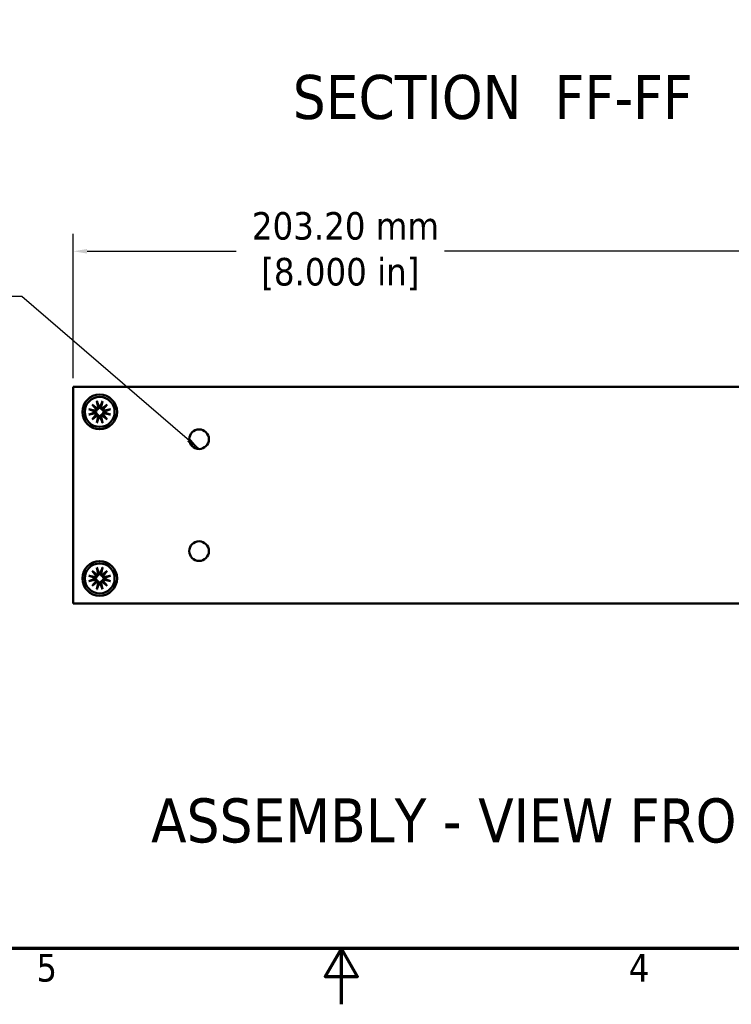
# Model space of a CAD drawing. Header units: millimetres. Extents: x 3 to 957, y 17 to 604.
# Tile 6 of 12: x 415 to 559, y 17 to 216. Entities that reach past the tile are written whole.
import ezdxf

# ---------------------------------------------------------------- set-up
doc = ezdxf.new("R2010")
doc.units = ezdxf.units.MM
doc.header["$LTSCALE"] = 1.111111
for name, color, linetype, lineweight in [('Border (ANSI)', 7, 'Continuous', 70), ('Dimension (ANSI)', 7, 'Continuous', 25), ('Symbol (ANSI)', 7, 'Continuous', 25), ('Visible (ANSI)', 7, 'Continuous', 50)]:
    doc.layers.add(name, color=color, linetype=linetype, lineweight=lineweight)
doc.styles.add('Label Text (ANSI)', font='tahoma.ttf')
doc.styles.add('Note Text (ANSI)', font='tahoma.ttf')
doc.dimstyles.new('Default - mm (ANSI)', dxfattribs={"dimscale": 1.111111, "dimtxt": 5, "dimasz": 2.5, "dimexe": 3.175, "dimexo": 1.6002, "dimgap": 0.8, "dimtad": 0, "dimtih": 1, "dimtoh": 1, "dimrnd": 1e-08, "dimzin": 0, "dimdsep": 46, "dimtxsty": 'Note Text (ANSI)', "dimcen": 0.09, "dimdle": 10, "dimclrd": 256, "dimclre": 256, "dimclrt": 256, "dimadec": 1, "dimazin": 0, "dimtfac": 0.6096, "dimtofl": 0, "dimtmove": 0, "dimatfit": 3, "dimfxl": 1, "dimtolj": 1, "dimtzin": 0, "dimlwd": -1, "dimlwe": -1, "dimarcsym": 0})
doc.dimstyles.new('Default - mm (ANSI)$7', dxfattribs={"dimscale": 1.111111, "dimtxt": 5, "dimasz": 2.5, "dimexe": 3.175, "dimexo": 1.6002, "dimgap": 0.8, "dimtad": 0, "dimtih": 1, "dimtoh": 1, "dimrnd": 1e-08, "dimzin": 0, "dimdsep": 46, "dimtxsty": 'Note Text (ANSI)', "dimcen": 0.09, "dimdle": 10, "dimclrd": 256, "dimclre": 256, "dimclrt": 256, "dimadec": 1, "dimazin": 0, "dimtfac": 0.6096, "dimtofl": 0, "dimtmove": 0, "dimatfit": 3, "dimfxl": 1, "dimtolj": 1, "dimtzin": 0, "dimlwd": -1, "dimlwe": -1, "dimarcsym": 0})

# ---------------------------------------------------------------- blocks, each defined once
blk = doc.blocks.new('Borders Default Border')
at = {"layer": 'Border (ANSI)', "flags": 128}
for points in [[(12.7, 25.4), (12.7, 533.4), (850.9, 533.4), (850.9, 25.4), (12.7, 25.4)], [(431.8, 15.24), (431.8, 25.4), (428.87, 20.32), (434.73, 20.32), (431.8, 25.4)]]:
    blk.add_lwpolyline(points, dxfattribs=at)
at = {"layer": 'Border (ANSI)', "char_height": 5, "attachment_point": 7, "style": 'Note Text (ANSI)'}
for s, insert in [('5', (376.36, 19.28)), ('4', (484.03, 19.38))]:
    blk.add_mtext(s, dxfattribs=dict(at, insert=insert))
blk = doc.blocks.new('*D13')
at = {"layer": 'Defpoints', "color": 0, "transparency": 16777216}
for p in [(628.83, 168.95), (425.63, 141.56), (628.83, 141.56)]:
    blk.add_point(p, dxfattribs=at)
at = {"layer": 'Dimension (ANSI)', "transparency": 16777216}
for p, q in [((425.63, 143.33), (425.63, 172.47)), ((628.83, 143.33), (628.83, 172.47)), ((428.41, 168.95), (458.51, 168.95)), ((626.05, 168.95), (500.59, 168.95))]:
    blk.add_line(p, q, dxfattribs=at)
for points in [[(428.41, 169.41), (428.41, 168.48), (425.63, 168.95)], [(626.05, 169.41), (626.05, 168.48), (628.83, 168.95)]]:
    blk.add_solid(points, dxfattribs=at)
at = {"layer": 'Dimension (ANSI)', "transparency": 16777216, "insert": (479.55, 168.95), "char_height": 5.5556, "attachment_point": 5, "style": 'Note Text (ANSI)'}
blk.add_mtext('\\A1; 203.20 mm\\P[8.000 in]', dxfattribs=at)

msp = doc.modelspace()

# ---------------------------------------------------------------- linework, layer by layer
at = {"layer": 'Visible (ANSI)'}
for p, q in [((628.829, 141.557), (425.629, 141.557)), ((425.629, 141.557), (425.629, 97.869)), ((429.454, 138.023), (430.434, 137.212)), ((429.454, 138.023), (430.257, 137.22)), ((430.265, 137.043), (429.454, 138.023)), ((430.417, 138.71), (430.651, 137.535)), ((431.509, 138.71), (431.274, 137.535)), ((431.491, 137.212), (432.471, 138.023)), ((432.471, 138.023), (431.66, 137.043)), ((432.471, 138.023), (431.668, 137.22)), ((428.767, 137.061), (429.942, 136.826)), ((428.767, 135.969), (429.942, 136.203)), ((429.454, 135.006), (430.265, 135.986)), ((430.434, 135.817), (429.454, 135.006)), ((429.454, 135.006), (430.257, 135.809)), ((430.417, 134.319), (430.651, 135.494)), ((431.509, 134.319), (431.274, 135.494)), ((432.471, 135.006), (431.491, 135.817)), ((431.66, 135.986), (432.471, 135.006)), ((432.471, 135.006), (431.668, 135.809)), ((433.158, 137.061), (431.983, 136.826)), ((433.158, 135.969), (431.983, 136.203)), ((428.767, 103.457), (429.942, 103.222)), ((429.454, 104.419), (430.434, 103.608)), ((429.454, 104.419), (430.257, 103.616)), ((430.265, 103.439), (429.454, 104.419)), ((430.417, 105.106), (430.651, 103.931)), ((431.509, 105.106), (431.274, 103.931)), ((431.491, 103.608), (432.471, 104.419)), ((432.471, 104.419), (431.66, 103.439)), ((432.471, 104.419), (431.668, 103.616)), ((433.158, 103.457), (431.983, 103.222)), ((428.767, 102.365), (429.942, 102.599)), ((429.454, 101.402), (430.265, 102.382)), ((430.434, 102.213), (429.454, 101.402)), ((429.454, 101.402), (430.257, 102.205)), ((430.417, 100.715), (430.651, 101.89)), ((431.509, 100.715), (431.274, 101.89)), ((432.471, 101.402), (431.491, 102.213)), ((431.66, 102.382), (432.471, 101.402)), ((432.471, 101.402), (431.668, 102.205)), ((433.158, 102.365), (431.983, 102.599)), ((628.829, 97.869), (425.629, 97.869))]:
    msp.add_line(p, q, dxfattribs=at)
for centre, radius in [((430.963, 136.515), 3.5), ((430.963, 136.515), 3.023), ((451.029, 131.013), 1.981), ((451.029, 108.413), 1.981), ((430.963, 102.911), 3.5), ((430.963, 102.911), 3.023)]:
    msp.add_circle(centre, radius, dxfattribs=at)
for centre, radius, start, end in [((430.383, 137.481), 0.274, 280.72374, 11.30025), ((430.963, 136.515), 1.214, 81.34792, 98.65208), ((431.542, 137.481), 0.274, 168.69975, 259.27626), ((430.963, 136.515), 1.214, 171.34792, 188.65208), ((429.996, 137.094), 0.274, 258.69975, 349.27626), ((429.996, 135.935), 0.274, 10.72374, 101.30025), ((430.383, 135.548), 0.274, 348.69975, 79.27626), ((430.963, 136.515), 1.214, 261.34792, 278.65208), ((431.542, 135.548), 0.274, 100.72374, 191.30025), ((431.929, 137.094), 0.274, 190.72374, 281.30025), ((431.929, 135.935), 0.274, 78.69975, 169.27626), ((430.963, 136.515), 1.214, 351.34792, 8.65208), ((429.996, 103.49), 0.274, 258.69975, 349.27626), ((430.383, 103.877), 0.274, 280.72374, 11.30025), ((430.963, 102.911), 1.214, 81.34792, 98.65208), ((431.542, 103.877), 0.274, 168.69975, 259.27626), ((431.929, 103.49), 0.274, 190.72374, 281.30025), ((430.963, 102.911), 1.214, 171.34792, 188.65208), ((429.996, 102.331), 0.274, 10.72374, 101.30025), ((430.383, 101.944), 0.274, 348.69975, 79.27626), ((430.963, 102.911), 1.214, 261.34792, 278.65208), ((431.542, 101.944), 0.274, 100.72374, 191.30025), ((431.929, 102.331), 0.274, 78.69975, 169.27626), ((430.963, 102.911), 1.214, 351.34792, 8.65208)]:
    msp.add_arc(centre, radius, start, end, dxfattribs=at)
for centre, major_axis, start_param, end_param in [((430.359, 137.452), (0.161, 0.195), 3.4224346, 4.1431636), ((430.025, 137.119), (0.195, 0.161), 5.2816144, 6.0023434), ((431.567, 137.452), (0.161, -0.195), 5.2816144, 6.0023434), ((431.9, 137.119), (0.195, -0.161), 3.4224346, 4.1431636), ((430.025, 135.911), (-0.195, 0.161), 3.4224346, 4.1431636), ((430.359, 135.577), (-0.161, 0.195), 5.2816144, 6.0023434), ((431.567, 135.577), (-0.161, -0.195), 3.4224346, 4.1431636), ((431.9, 135.911), (-0.195, -0.161), 5.2816144, 6.0023434), ((430.359, 103.848), (0.161, 0.195), 3.4224346, 4.1431636), ((430.025, 103.515), (0.195, 0.161), 5.2816144, 6.0023434), ((431.567, 103.848), (0.161, -0.195), 5.2816144, 6.0023434), ((431.9, 103.515), (0.195, -0.161), 3.4224346, 4.1431636), ((430.025, 102.307), (-0.195, 0.161), 3.4224346, 4.1431636), ((430.359, 101.973), (-0.161, 0.195), 5.2816144, 6.0023434), ((431.567, 101.973), (-0.161, -0.195), 3.4224346, 4.1431636), ((431.9, 102.307), (-0.195, -0.161), 5.2816144, 6.0023434)]:
    msp.add_ellipse(centre, major_axis=major_axis, ratio=0.9884519, start_param=start_param, end_param=end_param, dxfattribs=at)
for points, knots in [([(430.257, 137.22), (430.26, 137.217), (430.263, 137.214), (430.299, 137.178), (430.324, 137.153), (430.384, 137.093), (430.417, 137.06), (430.449, 137.028)], [-3.39284036, -3.39284036, -3.39284036, -3.39284036, -3.38761214, -3.38761214, -3.32693247, -3.32693247, -3.20404391, -3.20404391, -3.20404391, -3.20404391]), ([(430.463, 138.53), (430.459, 138.539), (430.455, 138.553), (430.446, 138.584), (430.439, 138.609), (430.428, 138.655), (430.422, 138.685), (430.417, 138.71)], [0.070977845, 0.070977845, 0.070977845, 0.070977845, 0.077294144, 0.077294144, 0.084999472, 0.084999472, 0.092710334, 0.092710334, 0.092710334, 0.092710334]), ([(430.817, 137.568), (430.82, 137.552), (430.823, 137.536), (430.831, 137.48), (430.831, 137.435), (430.817, 137.345), (430.802, 137.302), (430.766, 137.23), (430.744, 137.195), (430.687, 137.134), (430.654, 137.107), (430.586, 137.066), (430.546, 137.049), (430.487, 137.034), (430.468, 137.031), (430.449, 137.028)], [0.173581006, 0.173581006, 0.173581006, 0.173581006, 0.178957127, 0.178957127, 0.192996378, 0.192996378, 0.20703563, 0.20703563, 0.219010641, 0.219010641, 0.230985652, 0.230985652, 0.242960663, 0.242960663, 0.248594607, 0.248594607, 0.248594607, 0.248594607]), ([(431.476, 137.028), (431.458, 137.031), (431.438, 137.034), (431.379, 137.049), (431.34, 137.066), (431.271, 137.107), (431.238, 137.134), (431.182, 137.195), (431.159, 137.23), (431.123, 137.302), (431.108, 137.345), (431.094, 137.435), (431.094, 137.48), (431.1, 137.521), (431.102, 137.536), (431.105, 137.552), (431.109, 137.568)], [-0.06963748, -0.06963748, -0.06963748, -0.06963748, -0.064003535, -0.064003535, -0.052028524, -0.052028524, -0.040053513, -0.040053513, -0.028078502, -0.028078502, -0.014039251, -0.014039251, 0, 0, 0, 0.005376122, 0.005376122, 0.005376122, 0.005376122]), ([(431.509, 138.71), (431.504, 138.685), (431.497, 138.655), (431.486, 138.609), (431.48, 138.584), (431.47, 138.553), (431.466, 138.539), (431.462, 138.53)], [0.030954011, 0.030954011, 0.030954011, 0.030954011, 0.038664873, 0.038664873, 0.046370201, 0.046370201, 0.0526865, 0.0526865, 0.0526865, 0.0526865]), ([(431.668, 137.22), (431.665, 137.217), (431.662, 137.214), (431.626, 137.178), (431.601, 137.153), (431.541, 137.093), (431.508, 137.06), (431.476, 137.028)], [-3.39284036, -3.39284036, -3.39284036, -3.39284036, -3.38761214, -3.38761214, -3.32693247, -3.32693247, -3.20404391, -3.20404391, -3.20404391, -3.20404391]), ([(428.767, 137.061), (428.792, 137.056), (428.822, 137.049), (428.868, 137.038), (428.893, 137.032), (428.925, 137.022), (428.938, 137.018), (428.948, 137.014)], [0.030954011, 0.030954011, 0.030954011, 0.030954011, 0.038664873, 0.038664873, 0.046370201, 0.046370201, 0.0526865, 0.0526865, 0.0526865, 0.0526865]), ([(428.948, 136.015), (428.938, 136.011), (428.925, 136.007), (428.893, 135.998), (428.868, 135.991), (428.822, 135.98), (428.792, 135.974), (428.767, 135.969)], [0.070977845, 0.070977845, 0.070977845, 0.070977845, 0.077294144, 0.077294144, 0.084999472, 0.084999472, 0.092710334, 0.092710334, 0.092710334, 0.092710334]), ([(430.449, 137.028), (430.447, 137.01), (430.443, 136.99), (430.428, 136.931), (430.411, 136.892), (430.37, 136.823), (430.343, 136.79), (430.282, 136.734), (430.248, 136.711), (430.176, 136.675), (430.132, 136.66), (430.043, 136.646), (429.997, 136.646), (429.956, 136.652), (429.941, 136.654), (429.925, 136.657), (429.909, 136.661)], [-0.06963748, -0.06963748, -0.06963748, -0.06963748, -0.064003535, -0.064003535, -0.052028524, -0.052028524, -0.040053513, -0.040053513, -0.028078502, -0.028078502, -0.014039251, -0.014039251, 0, 0, 0, 0.005376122, 0.005376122, 0.005376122, 0.005376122]), ([(429.909, 136.369), (429.925, 136.372), (429.941, 136.375), (429.997, 136.383), (430.043, 136.383), (430.132, 136.369), (430.176, 136.354), (430.248, 136.318), (430.282, 136.296), (430.343, 136.239), (430.37, 136.206), (430.411, 136.138), (430.428, 136.098), (430.443, 136.039), (430.447, 136.02), (430.449, 136.001)], [0.173581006, 0.173581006, 0.173581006, 0.173581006, 0.178957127, 0.178957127, 0.192996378, 0.192996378, 0.20703563, 0.20703563, 0.219010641, 0.219010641, 0.230985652, 0.230985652, 0.242960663, 0.242960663, 0.248594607, 0.248594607, 0.248594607, 0.248594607]), ([(430.257, 135.809), (430.26, 135.812), (430.263, 135.815), (430.299, 135.851), (430.324, 135.876), (430.384, 135.936), (430.417, 135.969), (430.449, 136.001)], [-3.39284036, -3.39284036, -3.39284036, -3.39284036, -3.38761214, -3.38761214, -3.32693247, -3.32693247, -3.20404391, -3.20404391, -3.20404391, -3.20404391]), ([(430.449, 136.001), (430.468, 135.999), (430.487, 135.995), (430.546, 135.98), (430.586, 135.963), (430.654, 135.922), (430.687, 135.895), (430.744, 135.834), (430.766, 135.799), (430.802, 135.728), (430.817, 135.684), (430.831, 135.595), (430.831, 135.549), (430.826, 135.508), (430.823, 135.493), (430.82, 135.477), (430.817, 135.461)], [-0.06963748, -0.06963748, -0.06963748, -0.06963748, -0.064003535, -0.064003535, -0.052028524, -0.052028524, -0.040053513, -0.040053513, -0.028078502, -0.028078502, -0.014039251, -0.014039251, 0, 0, 0, 0.005376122, 0.005376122, 0.005376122, 0.005376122]), ([(431.109, 135.461), (431.105, 135.477), (431.102, 135.493), (431.094, 135.549), (431.094, 135.595), (431.108, 135.684), (431.123, 135.728), (431.159, 135.799), (431.182, 135.834), (431.238, 135.895), (431.271, 135.922), (431.34, 135.963), (431.379, 135.98), (431.438, 135.995), (431.458, 135.999), (431.476, 136.001)], [0.173581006, 0.173581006, 0.173581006, 0.173581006, 0.178957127, 0.178957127, 0.192996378, 0.192996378, 0.20703563, 0.20703563, 0.219010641, 0.219010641, 0.230985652, 0.230985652, 0.242960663, 0.242960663, 0.248594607, 0.248594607, 0.248594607, 0.248594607]), ([(432.016, 136.661), (432, 136.657), (431.984, 136.654), (431.928, 136.646), (431.883, 136.646), (431.793, 136.66), (431.75, 136.675), (431.678, 136.711), (431.643, 136.734), (431.582, 136.79), (431.555, 136.823), (431.514, 136.892), (431.497, 136.931), (431.482, 136.99), (431.479, 137.01), (431.476, 137.028)], [0.173581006, 0.173581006, 0.173581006, 0.173581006, 0.178957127, 0.178957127, 0.192996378, 0.192996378, 0.20703563, 0.20703563, 0.219010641, 0.219010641, 0.230985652, 0.230985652, 0.242960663, 0.242960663, 0.248594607, 0.248594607, 0.248594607, 0.248594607]), ([(431.476, 136.001), (431.479, 136.02), (431.482, 136.039), (431.497, 136.098), (431.514, 136.138), (431.555, 136.206), (431.582, 136.239), (431.643, 136.296), (431.678, 136.318), (431.75, 136.354), (431.793, 136.369), (431.883, 136.383), (431.928, 136.383), (431.969, 136.378), (431.984, 136.375), (432, 136.372), (432.016, 136.369)], [-0.06963748, -0.06963748, -0.06963748, -0.06963748, -0.064003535, -0.064003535, -0.052028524, -0.052028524, -0.040053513, -0.040053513, -0.028078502, -0.028078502, -0.014039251, -0.014039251, 0, 0, 0, 0.005376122, 0.005376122, 0.005376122, 0.005376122]), ([(431.668, 135.809), (431.665, 135.812), (431.662, 135.815), (431.626, 135.851), (431.601, 135.876), (431.541, 135.936), (431.508, 135.969), (431.476, 136.001)], [-3.39284036, -3.39284036, -3.39284036, -3.39284036, -3.38761214, -3.38761214, -3.32693247, -3.32693247, -3.20404391, -3.20404391, -3.20404391, -3.20404391]), ([(432.978, 137.014), (432.987, 137.018), (433.001, 137.022), (433.032, 137.032), (433.057, 137.038), (433.103, 137.049), (433.133, 137.056), (433.158, 137.061)], [0.070977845, 0.070977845, 0.070977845, 0.070977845, 0.077294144, 0.077294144, 0.084999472, 0.084999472, 0.092710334, 0.092710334, 0.092710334, 0.092710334]), ([(433.158, 135.969), (433.133, 135.974), (433.103, 135.98), (433.057, 135.991), (433.032, 135.998), (433.001, 136.007), (432.987, 136.011), (432.978, 136.015)], [0.030954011, 0.030954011, 0.030954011, 0.030954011, 0.038664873, 0.038664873, 0.046370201, 0.046370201, 0.0526865, 0.0526865, 0.0526865, 0.0526865]), ([(430.417, 134.319), (430.422, 134.344), (430.428, 134.374), (430.439, 134.42), (430.446, 134.445), (430.455, 134.476), (430.459, 134.49), (430.463, 134.5)], [0.030954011, 0.030954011, 0.030954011, 0.030954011, 0.038664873, 0.038664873, 0.046370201, 0.046370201, 0.0526865, 0.0526865, 0.0526865, 0.0526865]), ([(431.462, 134.5), (431.466, 134.49), (431.47, 134.476), (431.48, 134.445), (431.486, 134.42), (431.497, 134.374), (431.504, 134.344), (431.509, 134.319)], [0.070977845, 0.070977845, 0.070977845, 0.070977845, 0.077294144, 0.077294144, 0.084999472, 0.084999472, 0.092710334, 0.092710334, 0.092710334, 0.092710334]), ([(428.767, 103.457), (428.792, 103.452), (428.822, 103.445), (428.868, 103.434), (428.893, 103.428), (428.925, 103.418), (428.938, 103.414), (428.948, 103.41)], [0.030954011, 0.030954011, 0.030954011, 0.030954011, 0.038664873, 0.038664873, 0.046370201, 0.046370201, 0.0526865, 0.0526865, 0.0526865, 0.0526865]), ([(430.449, 103.424), (430.447, 103.406), (430.443, 103.386), (430.428, 103.327), (430.411, 103.288), (430.37, 103.219), (430.343, 103.186), (430.282, 103.13), (430.248, 103.107), (430.176, 103.071), (430.132, 103.056), (430.043, 103.042), (429.997, 103.042), (429.956, 103.048), (429.941, 103.05), (429.925, 103.053), (429.909, 103.057)], [-0.06963748, -0.06963748, -0.06963748, -0.06963748, -0.064003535, -0.064003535, -0.052028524, -0.052028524, -0.040053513, -0.040053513, -0.028078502, -0.028078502, -0.014039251, -0.014039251, 0, 0, 0, 0.005376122, 0.005376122, 0.005376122, 0.005376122]), ([(430.257, 103.616), (430.26, 103.613), (430.263, 103.61), (430.299, 103.574), (430.324, 103.549), (430.384, 103.489), (430.417, 103.456), (430.449, 103.424)], [-3.39284036, -3.39284036, -3.39284036, -3.39284036, -3.38761214, -3.38761214, -3.32693247, -3.32693247, -3.20404391, -3.20404391, -3.20404391, -3.20404391]), ([(430.463, 104.926), (430.459, 104.935), (430.455, 104.949), (430.446, 104.98), (430.439, 105.005), (430.428, 105.051), (430.422, 105.081), (430.417, 105.106)], [0.070977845, 0.070977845, 0.070977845, 0.070977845, 0.077294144, 0.077294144, 0.084999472, 0.084999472, 0.092710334, 0.092710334, 0.092710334, 0.092710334]), ([(430.817, 103.964), (430.82, 103.948), (430.823, 103.932), (430.831, 103.876), (430.831, 103.831), (430.817, 103.741), (430.802, 103.698), (430.766, 103.626), (430.744, 103.591), (430.687, 103.53), (430.654, 103.503), (430.586, 103.462), (430.546, 103.445), (430.487, 103.43), (430.468, 103.427), (430.449, 103.424)], [0.173581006, 0.173581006, 0.173581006, 0.173581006, 0.178957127, 0.178957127, 0.192996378, 0.192996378, 0.20703563, 0.20703563, 0.219010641, 0.219010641, 0.230985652, 0.230985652, 0.242960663, 0.242960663, 0.248594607, 0.248594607, 0.248594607, 0.248594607]), ([(431.476, 103.424), (431.458, 103.427), (431.438, 103.43), (431.379, 103.445), (431.34, 103.462), (431.271, 103.503), (431.238, 103.53), (431.182, 103.591), (431.159, 103.626), (431.123, 103.698), (431.108, 103.741), (431.094, 103.831), (431.094, 103.876), (431.1, 103.917), (431.102, 103.932), (431.105, 103.948), (431.109, 103.964)], [-0.06963748, -0.06963748, -0.06963748, -0.06963748, -0.064003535, -0.064003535, -0.052028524, -0.052028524, -0.040053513, -0.040053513, -0.028078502, -0.028078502, -0.014039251, -0.014039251, 0, 0, 0, 0.005376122, 0.005376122, 0.005376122, 0.005376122]), ([(431.509, 105.106), (431.504, 105.081), (431.497, 105.051), (431.486, 105.005), (431.48, 104.98), (431.47, 104.949), (431.466, 104.935), (431.462, 104.926)], [0.030954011, 0.030954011, 0.030954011, 0.030954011, 0.038664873, 0.038664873, 0.046370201, 0.046370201, 0.0526865, 0.0526865, 0.0526865, 0.0526865]), ([(431.668, 103.616), (431.665, 103.613), (431.662, 103.61), (431.626, 103.574), (431.601, 103.549), (431.541, 103.489), (431.508, 103.456), (431.476, 103.424)], [-3.39284036, -3.39284036, -3.39284036, -3.39284036, -3.38761214, -3.38761214, -3.32693247, -3.32693247, -3.20404391, -3.20404391, -3.20404391, -3.20404391]), ([(432.016, 103.057), (432, 103.053), (431.984, 103.05), (431.928, 103.042), (431.883, 103.042), (431.793, 103.056), (431.75, 103.071), (431.678, 103.107), (431.643, 103.13), (431.582, 103.186), (431.555, 103.219), (431.514, 103.288), (431.497, 103.327), (431.482, 103.386), (431.479, 103.406), (431.476, 103.424)], [0.173581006, 0.173581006, 0.173581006, 0.173581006, 0.178957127, 0.178957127, 0.192996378, 0.192996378, 0.20703563, 0.20703563, 0.219010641, 0.219010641, 0.230985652, 0.230985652, 0.242960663, 0.242960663, 0.248594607, 0.248594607, 0.248594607, 0.248594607]), ([(432.978, 103.41), (432.987, 103.414), (433.001, 103.418), (433.032, 103.428), (433.057, 103.434), (433.103, 103.445), (433.133, 103.452), (433.158, 103.457)], [0.070977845, 0.070977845, 0.070977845, 0.070977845, 0.077294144, 0.077294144, 0.084999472, 0.084999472, 0.092710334, 0.092710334, 0.092710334, 0.092710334]), ([(428.948, 102.411), (428.938, 102.407), (428.925, 102.403), (428.893, 102.394), (428.868, 102.387), (428.822, 102.376), (428.792, 102.37), (428.767, 102.365)], [0.070977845, 0.070977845, 0.070977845, 0.070977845, 0.077294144, 0.077294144, 0.084999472, 0.084999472, 0.092710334, 0.092710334, 0.092710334, 0.092710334]), ([(429.909, 102.765), (429.925, 102.768), (429.941, 102.771), (429.997, 102.779), (430.043, 102.779), (430.132, 102.765), (430.176, 102.75), (430.248, 102.714), (430.282, 102.692), (430.343, 102.635), (430.37, 102.602), (430.411, 102.534), (430.428, 102.494), (430.443, 102.435), (430.447, 102.416), (430.449, 102.397)], [0.173581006, 0.173581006, 0.173581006, 0.173581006, 0.178957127, 0.178957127, 0.192996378, 0.192996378, 0.20703563, 0.20703563, 0.219010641, 0.219010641, 0.230985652, 0.230985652, 0.242960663, 0.242960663, 0.248594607, 0.248594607, 0.248594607, 0.248594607]), ([(430.257, 102.205), (430.26, 102.208), (430.263, 102.211), (430.299, 102.247), (430.324, 102.272), (430.384, 102.332), (430.417, 102.365), (430.449, 102.397)], [-3.39284036, -3.39284036, -3.39284036, -3.39284036, -3.38761214, -3.38761214, -3.32693247, -3.32693247, -3.20404391, -3.20404391, -3.20404391, -3.20404391]), ([(430.449, 102.397), (430.468, 102.395), (430.487, 102.391), (430.546, 102.376), (430.586, 102.359), (430.654, 102.318), (430.687, 102.291), (430.744, 102.23), (430.766, 102.195), (430.802, 102.124), (430.817, 102.08), (430.831, 101.991), (430.831, 101.945), (430.826, 101.904), (430.823, 101.889), (430.82, 101.873), (430.817, 101.857)], [-0.06963748, -0.06963748, -0.06963748, -0.06963748, -0.064003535, -0.064003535, -0.052028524, -0.052028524, -0.040053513, -0.040053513, -0.028078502, -0.028078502, -0.014039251, -0.014039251, 0, 0, 0, 0.005376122, 0.005376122, 0.005376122, 0.005376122]), ([(431.109, 101.857), (431.105, 101.873), (431.102, 101.889), (431.094, 101.945), (431.094, 101.991), (431.108, 102.08), (431.123, 102.124), (431.159, 102.195), (431.182, 102.23), (431.238, 102.291), (431.271, 102.318), (431.34, 102.359), (431.379, 102.376), (431.438, 102.391), (431.458, 102.395), (431.476, 102.397)], [0.173581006, 0.173581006, 0.173581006, 0.173581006, 0.178957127, 0.178957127, 0.192996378, 0.192996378, 0.20703563, 0.20703563, 0.219010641, 0.219010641, 0.230985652, 0.230985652, 0.242960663, 0.242960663, 0.248594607, 0.248594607, 0.248594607, 0.248594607]), ([(431.476, 102.397), (431.479, 102.416), (431.482, 102.435), (431.497, 102.494), (431.514, 102.534), (431.555, 102.602), (431.582, 102.635), (431.643, 102.692), (431.678, 102.714), (431.75, 102.75), (431.793, 102.765), (431.883, 102.779), (431.928, 102.779), (431.969, 102.774), (431.984, 102.771), (432, 102.768), (432.016, 102.765)], [-0.06963748, -0.06963748, -0.06963748, -0.06963748, -0.064003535, -0.064003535, -0.052028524, -0.052028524, -0.040053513, -0.040053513, -0.028078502, -0.028078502, -0.014039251, -0.014039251, 0, 0, 0, 0.005376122, 0.005376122, 0.005376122, 0.005376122]), ([(431.668, 102.205), (431.665, 102.208), (431.662, 102.211), (431.626, 102.247), (431.601, 102.272), (431.541, 102.332), (431.508, 102.365), (431.476, 102.397)], [-3.39284036, -3.39284036, -3.39284036, -3.39284036, -3.38761214, -3.38761214, -3.32693247, -3.32693247, -3.20404391, -3.20404391, -3.20404391, -3.20404391]), ([(433.158, 102.365), (433.133, 102.37), (433.103, 102.376), (433.057, 102.387), (433.032, 102.394), (433.001, 102.403), (432.987, 102.407), (432.978, 102.411)], [0.030954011, 0.030954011, 0.030954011, 0.030954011, 0.038664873, 0.038664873, 0.046370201, 0.046370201, 0.0526865, 0.0526865, 0.0526865, 0.0526865]), ([(430.417, 100.715), (430.422, 100.74), (430.428, 100.77), (430.439, 100.816), (430.446, 100.841), (430.455, 100.872), (430.459, 100.886), (430.463, 100.896)], [0.030954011, 0.030954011, 0.030954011, 0.030954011, 0.038664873, 0.038664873, 0.046370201, 0.046370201, 0.0526865, 0.0526865, 0.0526865, 0.0526865]), ([(431.462, 100.896), (431.466, 100.886), (431.47, 100.872), (431.48, 100.841), (431.486, 100.816), (431.497, 100.77), (431.504, 100.74), (431.509, 100.715)], [0.070977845, 0.070977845, 0.070977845, 0.070977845, 0.077294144, 0.077294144, 0.084999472, 0.084999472, 0.092710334, 0.092710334, 0.092710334, 0.092710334])]:
    msp.add_open_spline(points, degree=3, knots=knots, dxfattribs=at)
for points, weights in [([(430.463, 138.53), (430.662, 138.019), (430.78, 137.715)], [1.00354073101, 1.03688564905, 1]), ([(430.78, 137.715), (430.799, 137.637), (430.817, 137.568)], [1, 1.06432518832, 1.12780664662]), ([(431.109, 137.568), (431.126, 137.637), (431.145, 137.715)], [1.12780664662, 1.06432518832, 1]), ([(431.145, 137.715), (431.263, 138.019), (431.462, 138.53)], [1, 1.03688564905, 1.00354073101]), ([(429.762, 136.697), (429.458, 136.815), (428.948, 137.014)], [1, 1.03688564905, 1.00354073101]), ([(428.948, 136.015), (429.458, 136.214), (429.762, 136.332)], [1.00354073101, 1.03688564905, 1]), ([(429.909, 136.661), (429.84, 136.678), (429.762, 136.697)], [1.12780664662, 1.06432518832, 1]), ([(429.762, 136.332), (429.84, 136.351), (429.909, 136.369)], [1, 1.06432518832, 1.12780664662]), ([(430.78, 135.314), (430.662, 135.01), (430.463, 134.5)], [1, 1.03688564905, 1.00354073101]), ([(430.817, 135.461), (430.799, 135.392), (430.78, 135.314)], [1.12780664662, 1.06432518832, 1]), ([(431.145, 135.314), (431.126, 135.392), (431.109, 135.461)], [1, 1.06432518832, 1.12780664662]), ([(431.462, 134.5), (431.263, 135.01), (431.145, 135.314)], [1.00354073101, 1.03688564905, 1]), ([(432.163, 136.697), (432.085, 136.678), (432.016, 136.661)], [1, 1.06432518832, 1.12780664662]), ([(432.016, 136.369), (432.085, 136.351), (432.163, 136.332)], [1.12780664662, 1.06432518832, 1]), ([(432.978, 137.014), (432.467, 136.815), (432.163, 136.697)], [1.00354073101, 1.03688564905, 1]), ([(432.163, 136.332), (432.467, 136.214), (432.978, 136.015)], [1, 1.03688564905, 1.00354073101]), ([(429.762, 103.093), (429.458, 103.211), (428.948, 103.41)], [1, 1.03688564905, 1.00354073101]), ([(430.463, 104.926), (430.662, 104.415), (430.78, 104.111)], [1.00354073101, 1.03688564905, 1]), ([(430.78, 104.111), (430.799, 104.033), (430.817, 103.964)], [1, 1.06432518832, 1.12780664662]), ([(431.109, 103.964), (431.126, 104.033), (431.145, 104.111)], [1.12780664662, 1.06432518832, 1]), ([(431.145, 104.111), (431.263, 104.415), (431.462, 104.926)], [1, 1.03688564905, 1.00354073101]), ([(432.978, 103.41), (432.467, 103.211), (432.163, 103.093)], [1.00354073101, 1.03688564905, 1]), ([(428.948, 102.411), (429.458, 102.61), (429.762, 102.728)], [1.00354073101, 1.03688564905, 1]), ([(429.909, 103.057), (429.84, 103.074), (429.762, 103.093)], [1.12780664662, 1.06432518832, 1]), ([(429.762, 102.728), (429.84, 102.747), (429.909, 102.765)], [1, 1.06432518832, 1.12780664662]), ([(430.78, 101.71), (430.662, 101.406), (430.463, 100.896)], [1, 1.03688564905, 1.00354073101]), ([(430.817, 101.857), (430.799, 101.788), (430.78, 101.71)], [1.12780664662, 1.06432518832, 1]), ([(431.145, 101.71), (431.126, 101.788), (431.109, 101.857)], [1, 1.06432518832, 1.12780664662]), ([(431.462, 100.896), (431.263, 101.406), (431.145, 101.71)], [1.00354073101, 1.03688564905, 1]), ([(432.163, 103.093), (432.085, 103.074), (432.016, 103.057)], [1, 1.06432518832, 1.12780664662]), ([(432.016, 102.765), (432.085, 102.747), (432.163, 102.728)], [1.12780664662, 1.06432518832, 1]), ([(432.163, 102.728), (432.467, 102.61), (432.978, 102.411)], [1, 1.03688564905, 1.00354073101])]:
    msp.add_rational_spline(points, weights, degree=2, dxfattribs=at)

# ---------------------------------------------------------------- block references
at = {"xscale": 1.111111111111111, "yscale": 1.111111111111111, "zscale": 1.111111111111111}
msp.add_blockref('Borders Default Border', (0, 0), dxfattribs=at)

# ---------------------------------------------------------------- texts
at = {"layer": 'Symbol (ANSI)', "char_height": 8.88889, "attachment_point": 7, "style": 'Label Text (ANSI)'}
for s, insert in [('SECTION  FF-FF', (469.954, 195.481)), ('ASSEMBLY - VIEW FROM SIDE', (441.34, 49.442))]:
    msp.add_mtext(s, dxfattribs=dict(at, insert=insert))

# ---------------------------------------------------------------- dimensions: what is measured, and where the dimension line sits
at = {"layer": 'Dimension (ANSI)'}
dim = msp.add_linear_dim(base=(628.829, 168.946), p1=(425.629, 141.557), p2=(628.829, 141.557), angle=180, text=' <> mm\\X[8.000 in]', dimstyle='Default - mm (ANSI)', override={"dimtih": 0, "dimtoh": 0, "dimdec": 2, "dimpost": '', "dimtp": 0, "dimtm": 0, "dimtdec": 2, "dimatfit": 1}, dxfattribs=at)
dim.commit()
dim.dimension.update_dxf_attribs({"geometry": '*D13', "text_midpoint": (479.554, 168.946), "dimtype": 160})

# ---------------------------------------------------------------- leaders
at = {"layer": 'Symbol (ANSI)', "annotation_type": 0, "has_hookline": 1, "hookline_direction": 1, "text_width": 46.194}
msp.add_leader([(451.029, 129.032), (415.226, 159.846), (412.449, 159.846)], dimstyle='Default - mm (ANSI)$7', override={"dimtad": 0}, dxfattribs=at)

doc.saveas('drawing.dxf')
